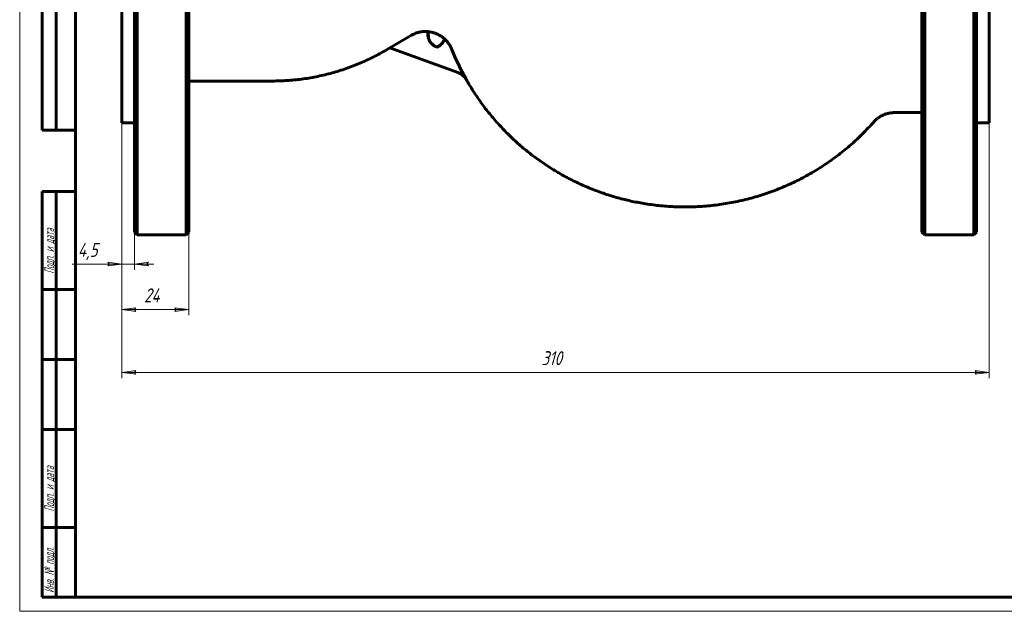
# Model space of a CAD drawing. Header units: millimetres. Extents: x 0 to 594, y 0 to 420.
# Tile 1 of 3: x 0 to 352, y 0 to 211. Entities that reach past the tile are written whole.
import ezdxf

# ---------------------------------------------------------------- set-up
doc = ezdxf.new("R2010")
doc.units = ezdxf.units.MM
doc.linetypes.add('K5LT_BASIC', pattern=[0])
doc.linetypes.add('K5LT_THIN', pattern=[0])
doc.layers.add('Системный слой', color=7, linetype='Continuous')
doc.layers.add('Системный слой (1)', color=7, linetype='Continuous', true_color=0x6c6c6c)
doc.styles.add('KDIMTEXTSTYLE', font='GOST_AU.SHX', dxfattribs={"width": 0.96, "oblique": 15, "height": 5})
doc.styles.add('KTEXTSTYLE', font='GOST_AU.SHX', dxfattribs={"width": 0.56, "height": 5})
doc.dimstyles.new('KDIMSTYLE (1.00)', dxfattribs={"dimtxt": 5, "dimasz": 1, "dimexe": 2, "dimexo": 0, "dimgap": 1, "dimtad": 1, "dimtxsty": 'KDIMTEXTSTYLE', "dimsah": 1, "dimcen": 0, "dimdle": 1, "dimadec": 0, "dimazin": 0, "dimtfac": 0.667, "dimtmove": 0, "dimatfit": 3, "dimfxl": 1, "dimtvp": 1, "dimtolj": 1, "dimtzin": 0, "dimarcsym": 0})

# ---------------------------------------------------------------- blocks, each defined once
blk = doc.blocks.new('U10')
at = {"layer": 'Системный слой (1)', "color": 143, "linetype": 'K5LT_BASIC', "lineweight": 60, "true_color": 0x33acca}
for p, q in [((151.73, 204.13), (151.72, 204.13)), ((151.72, 204.13), (151.72, 204.11)), ((151.88, 204.51), (151.73, 204.13)), ((149.25, 201.66), (149.14, 201.61)), ((149.38, 201.72), (149.25, 201.66)), ((149.44, 201.76), (149.38, 201.72)), ((149.48, 201.77), (149.44, 201.76)), ((149.49, 201.78), (149.48, 201.77)), ((149.5, 201.78), (149.49, 201.78)), ((149.63, 201.85), (149.5, 201.78)), ((149.76, 201.93), (149.63, 201.85)), ((149.82, 201.97), (149.76, 201.93)), ((149.85, 201.99), (149.82, 201.97)), ((149.87, 202), (149.85, 201.99)), ((150, 202.09), (149.87, 202)), ((149.87, 202), (149.87, 202)), ((150.13, 202.18), (150, 202.09)), ((150.19, 202.22), (150.13, 202.18)), ((150.21, 202.24), (150.19, 202.22)), ((150.23, 202.26), (150.21, 202.24)), ((150.24, 202.26), (150.23, 202.26)), ((150.37, 202.37), (150.24, 202.26)), ((150.48, 202.46), (150.37, 202.37)), ((150.53, 202.51), (150.48, 202.46)), ((150.56, 202.53), (150.53, 202.51)), ((150.57, 202.55), (150.56, 202.53)), ((150.58, 202.55), (150.57, 202.55)), ((150.67, 202.64), (150.58, 202.55)), ((150.77, 202.74), (150.67, 202.64)), ((150.82, 202.79), (150.77, 202.74)), ((150.84, 202.82), (150.82, 202.79)), ((150.85, 202.83), (150.84, 202.82)), ((150.86, 202.84), (150.85, 202.83)), ((150.96, 202.95), (150.86, 202.84)), ((151.06, 203.07), (150.96, 202.95)), ((151.11, 203.12), (151.06, 203.07)), ((151.13, 203.15), (151.11, 203.12)), ((151.14, 203.17), (151.13, 203.15)), ((151.15, 203.18), (151.14, 203.17)), ((151.24, 203.3), (151.15, 203.18)), ((151.33, 203.42), (151.24, 203.3)), ((151.37, 203.49), (151.33, 203.42)), ((151.39, 203.52), (151.37, 203.49)), ((151.4, 203.53), (151.39, 203.52)), ((151.52, 203.73), (151.4, 203.54)), ((151.4, 203.54), (151.4, 203.53)), ((151.57, 203.83), (151.52, 203.73)), ((151.6, 203.88), (151.57, 203.83)), ((151.61, 203.9), (151.6, 203.88)), ((151.62, 203.91), (151.61, 203.9)), ((151.63, 203.93), (151.62, 203.92)), ((151.62, 203.92), (151.62, 203.92)), ((151.62, 203.92), (151.62, 203.91)), ((151.64, 203.95), (151.63, 203.93)), ((151.63, 203.93), (151.63, 203.93)), ((151.63, 203.93), (151.63, 203.93)), ((151.68, 204.04), (151.64, 203.95)), ((151.71, 204.09), (151.68, 204.04)), ((151.72, 204.11), (151.71, 204.09))]:
    blk.add_line(p, q, dxfattribs=at)
blk = doc.blocks.new('U11')
at = {"layer": 'Системный слой (1)', "color": 143, "linetype": 'K5LT_BASIC', "lineweight": 60, "true_color": 0x33acca}
for p, q in [((145.95, 207.14), (146.09, 204.86)), ((146.09, 204.86), (146.33, 204.21)), ((146.33, 204.21), (146.36, 204.15)), ((146.36, 204.15), (146.43, 204.02)), ((146.43, 204.02), (146.56, 203.78)), ((146.56, 203.78), (146.87, 203.32)), ((146.87, 203.32), (147.63, 202.51)), ((147.63, 202.51), (149.14, 201.61))]:
    blk.add_line(p, q, dxfattribs=at)
blk = doc.blocks.new('U14')
at = {"layer": 'Системный слой (1)', "color": 143, "linetype": 'K5LT_BASIC', "lineweight": 60, "true_color": 0x33acca}
for p, q in [((151.69, 204.06), (151.76, 204.21)), ((151.76, 204.21), (151.82, 204.36)), ((151.82, 204.36), (151.88, 204.51))]:
    blk.add_line(p, q, dxfattribs=at)
blk = doc.blocks.new('U16')
at = {"layer": 'Системный слой (1)', "color": 143, "linetype": 'K5LT_BASIC', "lineweight": 60, "true_color": 0x33acca}
for p, q in [((322.48, 234.5), (322.48, 333.5)), ((322.48, 135.5), (322.48, 234.5))]:
    blk.add_line(p, q, dxfattribs=at)
blk = doc.blocks.new('U19')
at = {"layer": 'Системный слой (1)', "color": 143, "linetype": 'K5LT_BASIC', "lineweight": 60, "true_color": 0x33acca}
for p, q in [((60.48, 234.5), (60.48, 333.5)), ((60.48, 135.5), (60.48, 234.5))]:
    blk.add_line(p, q, dxfattribs=at)
blk = doc.blocks.new('D6')
at = {"layer": 'Системный слой (1)'}
for points in [[(31.48, 123.41), (36.48, 124.07), (31.48, 124.73), (31.98, 124.07)], [(45.48, 124.07), (45.98, 124.73), (40.98, 124.07), (45.98, 123.41)]]:
    blk.add_hatch(color=7, dxfattribs=at).paths.add_polyline_path(points)
at = {"layer": 'Системный слой (1)', "color": 7, "linetype": 'K5LT_THIN', "lineweight": 18, "true_color": 0xffffff}
for p, q in [((36.48, 174.5), (36.48, 122.07)), ((40.98, 174.5), (40.98, 122.07)), ((36.48, 124.07), (31.48, 124.73)), ((31.48, 124.73), (31.98, 124.07)), ((31.98, 124.07), (31.48, 123.41)), ((31.48, 123.41), (36.48, 124.07)), ((36.48, 124.07), (31.49, 124.07)), ((40.98, 124.07), (36.48, 124.07)), ((45.98, 124.73), (40.98, 124.07)), ((40.98, 124.07), (45.98, 123.41)), ((40.98, 124.07), (47.98, 124.07)), ((45.48, 124.07), (45.98, 124.73)), ((45.98, 123.41), (45.48, 124.07))]:
    blk.add_line(p, q, dxfattribs=at)
blk.add_wipeout([(20.79, 125.07), (20.79, 132.45), (29.14, 132.45), (29.14, 125.07)]).dxf.layer = 'Системный слой (1)'
for p, q in [((31.49, 124.07), (18.79, 124.07)), ((36.48, 124.07), (29.48, 124.07))]:
    blk.add_line(p, q, dxfattribs=at)
at = {"layer": 'Системный слой (1)', "color": 7, "insert": (20.79, 131.66), "char_height": 5, "attachment_point": 1, "style": 'KTEXTSTYLE'}
blk.add_mtext('\\H5.0;\\W1.000;\\Q15;\\Q15;\\W0.960;4,5', dxfattribs=at)
blk = doc.blocks.new('KDIMARROW_01')
at = {"layer": 'Системный слой'}
blk.add_hatch(color=0, dxfattribs=at).paths.add_polyline_path([(-5, -0.66), (0, 0), (-5, 0.66), (-4.5, 0)])
at = {"layer": 'Системный слой', "color": 0, "linetype": 'K5LT_THIN', "lineweight": 18}
for p, q in [((-4.5, 0), (-5, 0.66)), ((-5, 0.66), (0, 0)), ((0, 0), (-5, -0.66)), ((-5, -0.66), (-4.5, 0))]:
    blk.add_line(p, q, dxfattribs=at)
at = {"layer": 'Системный слой (1)', "color": 0, "linetype": 'K5LT_THIN', "lineweight": 18}
blk.add_line((466.7, 234.5), (465.7, 234.5), dxfattribs=at)
blk = doc.blocks.new('D7')
at = {"layer": 'Системный слой (1)'}
for points in [[(36.48, 107.82), (41.48, 108.48), (40.98, 107.82), (41.48, 107.16)], [(60.48, 107.82), (55.48, 108.48), (55.98, 107.82), (55.48, 107.16)]]:
    blk.add_hatch(color=7, dxfattribs=at).paths.add_polyline_path(points)
at = {"layer": 'Системный слой (1)', "color": 7, "linetype": 'K5LT_THIN', "lineweight": 18, "true_color": 0xffffff}
for p, q in [((36.48, 174.5), (36.48, 105.82)), ((60.48, 135.5), (60.48, 105.82)), ((36.48, 107.82), (41.48, 108.48)), ((41.48, 107.16), (36.48, 107.82)), ((41.48, 108.48), (40.98, 107.82)), ((40.98, 107.82), (41.48, 107.16)), ((55.98, 107.82), (55.48, 108.48)), ((55.48, 108.48), (60.48, 107.82)), ((60.48, 107.82), (55.48, 107.16)), ((55.48, 107.16), (55.98, 107.82))]:
    blk.add_line(p, q, dxfattribs=at)
blk.add_wipeout([(44.46, 108.82), (44.46, 116.2), (52.18, 116.2), (52.18, 108.82)]).dxf.layer = 'Системный слой (1)'
blk.add_line((36.48, 107.82), (60.48, 107.82), dxfattribs=at)
at = {"layer": 'Системный слой (1)', "color": 7, "insert": (44.46, 115.41), "char_height": 5, "attachment_point": 1, "style": 'KTEXTSTYLE'}
blk.add_mtext('\\H5.0;\\W1.000;\\Q15;\\Q15;\\W0.960;24', dxfattribs=at)
blk = doc.blocks.new('D8')
at = {"layer": 'Системный слой (1)'}
for points in [[(36.48, 85.36), (41.48, 86.02), (40.98, 85.36), (41.48, 84.7)], [(346.48, 85.36), (341.48, 86.02), (341.98, 85.36), (341.48, 84.7)]]:
    blk.add_hatch(color=7, dxfattribs=at).paths.add_polyline_path(points)
at = {"layer": 'Системный слой (1)', "color": 7, "linetype": 'K5LT_THIN', "lineweight": 18, "true_color": 0xffffff}
for p, q in [((36.48, 174.5), (36.48, 83.36)), ((346.48, 174.5), (346.48, 83.36)), ((36.48, 85.36), (41.48, 86.02)), ((41.48, 84.7), (36.48, 85.36)), ((41.48, 86.02), (40.98, 85.36)), ((40.98, 85.36), (41.48, 84.7)), ((341.98, 85.36), (341.48, 86.02)), ((341.48, 86.02), (346.48, 85.36)), ((346.48, 85.36), (341.48, 84.7)), ((341.48, 84.7), (341.98, 85.36))]:
    blk.add_line(p, q, dxfattribs=at)
blk.add_wipeout([(186.47, 86.36), (186.47, 93.74), (196.09, 93.74), (196.09, 86.36)]).dxf.layer = 'Системный слой (1)'
blk.add_line((36.48, 85.36), (346.48, 85.36), dxfattribs=at)
at = {"layer": 'Системный слой (1)', "color": 7, "insert": (186.47, 92.95), "char_height": 5, "attachment_point": 1, "style": 'KTEXTSTYLE'}
blk.add_mtext('\\H5.0;\\W1.000;\\Q15;\\Q15;\\W0.960;310', dxfattribs=at)
blk = doc.blocks.new('U26')
at = {"color": 7, "linetype": 'K5LT_THIN', "lineweight": 18, "true_color": 0xffffff}
for p, q in [((0, 0), (0, 420)), ((594, 0), (0, 0))]:
    blk.add_line(p, q, dxfattribs=at)
at = {"color": 143, "linetype": 'K5LT_BASIC', "lineweight": 60, "true_color": 0x33acca}
for p, q in [((20, 5), (20, 415)), ((8, 172), (8, 292)), ((13, 172), (13, 292)), ((20, 172), (8, 172)), ((8, 5), (8, 150)), ((20, 150), (8, 150)), ((13, 5), (13, 150)), ((20, 115), (8, 115)), ((20, 90), (8, 90)), ((20, 65), (8, 65)), ((20, 30), (8, 30)), ((20, 5), (8, 5)), ((589, 5), (20, 5))]:
    blk.add_line(p, q, dxfattribs=at)
at = {"color": 7, "char_height": 3.5, "attachment_point": 1, "rotation": 90, "style": 'KTEXTSTYLE'}
for s, insert in [('\\H5.0;\\W1.000;\\Q15;\\Q15;\\W0.560;\\H3.50;Подп. и дата', (8.82, 120.66)), ('\\H5.0;\\W1.000;\\Q15;\\Q15;\\W0.560;\\H3.50;Подп. и дата', (8.82, 35.66)), ('\\H5.0;\\W1.000;\\Q15;\\Q15;\\W0.560;\\H3.50;Инв. № подл.', (8.82, 6.57))]:
    blk.add_mtext(s, dxfattribs=dict(at, insert=insert))

msp = doc.modelspace()

# ---------------------------------------------------------------- linework, layer by layer
at = {"layer": 'Системный слой (1)', "color": 143, "linetype": 'K5LT_BASIC', "lineweight": 60, "true_color": 0x33acca}
for p, q in [((41.982, 134.504), (41.982, 334.504)), ((340.982, 134.504), (340.982, 334.504)), ((40.982, 135.504), (40.982, 333.504)), ((341.982, 135.504), (341.982, 333.504)), ((36.482, 294.504), (36.482, 174.504)), ((346.482, 294.504), (346.482, 174.504)), ((59.482, 234.504), (59.482, 134.504)), ((323.482, 234.504), (323.482, 134.504)), ((132.277, 201.364), (140.095, 205.877)), ((151.896, 204.545), (151.879, 204.509)), ((130.349, 200.222), (132.308, 201.353)), ((132.277, 201.364), (156.917, 192.396)), ((151.692, 204.059), (151.696, 204.066)), ((151.692, 204.059), (151.696, 204.066)), ((60.482, 189.504), (90.349, 189.504)), ((312.738, 178.22), (322.482, 178.22)), ((40.982, 174.504), (36.482, 174.504)), ((341.982, 174.504), (346.482, 174.504)), ((41.982, 134.504), (40.982, 135.504)), ((59.482, 134.504), (41.982, 134.504)), ((60.482, 135.504), (59.482, 134.504)), ((322.482, 135.504), (323.482, 134.504)), ((323.482, 134.504), (340.982, 134.504)), ((340.982, 134.504), (341.982, 135.504))]:
    msp.add_line(p, q, dxfattribs=at)
msp.add_arc((237.85, 234.504), 89.975, 201.89656, 209.5296, dxfattribs=at)
for points, knots in [([(145.922, 207.184), (145.713, 207.2), (145.505, 207.211), (145.295, 207.215), (145.113, 207.219), (144.932, 207.217), (144.501, 207.202), (144.253, 207.184), (143.757, 207.129), (143.51, 207.092), (143.043, 207.005), (142.823, 206.956), (142.362, 206.837), (142.122, 206.766), (141.648, 206.606), (141.415, 206.517), (140.958, 206.324), (140.734, 206.219), (140.373, 206.033), (140.233, 205.957), (140.095, 205.877)], [1.10869248, 1.10869248, 1.10869248, 1.10869248, 1.17149233, 1.17149233, 1.17149233, 1.22607459, 1.22607459, 1.30088749, 1.30088749, 1.37605683, 1.37605683, 1.44369724, 1.44369724, 1.51886503, 1.51886503, 1.59395476, 1.59395476, 1.66817772, 1.66817772, 1.71602756, 1.71602756, 1.71602756, 1.71602756]), ([(145.922, 207.184), (145.896, 207.039), (145.877, 206.893), (145.852, 206.598), (145.846, 206.449), (145.847, 206.152), (145.854, 206.004), (145.872, 205.807), (145.878, 205.758), (145.884, 205.709), (145.902, 205.56), (145.926, 205.414), (145.988, 205.123), (146.025, 204.979), (146.112, 204.697), (146.161, 204.559), (146.239, 204.367), (146.263, 204.312), (146.348, 204.126), (146.413, 203.997), (146.557, 203.742), (146.636, 203.617), (146.804, 203.372), (146.894, 203.254), (147.084, 203.025), (147.184, 202.914), (147.392, 202.703), (147.5, 202.603), (147.726, 202.41), (147.844, 202.318), (148.087, 202.145), (148.212, 202.064), (148.467, 201.915), (148.597, 201.846), (148.864, 201.72), (149, 201.663), (149.139, 201.612)], [0.43708267, 0.43708267, 0.43708267, 0.43708267, 0.48151288, 0.48151288, 0.52627049, 0.52627049, 0.57085923, 0.57085923, 0.58567131, 0.58567131, 0.58567131, 0.63038474, 0.63038474, 0.67515277, 0.67515277, 0.71935466, 0.71935466, 0.73757286, 0.73757286, 0.78096268, 0.78096268, 0.82559081, 0.82559081, 0.87038955, 0.87038955, 0.91527739, 0.91527739, 0.95947521, 0.95947521, 1.00442773, 1.00442773, 1.0492153, 1.0492153, 1.09361463, 1.09361463, 1.13801396, 1.13801396, 1.13801396, 1.13801396]), ([(145.948, 207.14), (145.948, 207.14), (145.948, 207.14), (145.948, 207.14), (145.948, 207.141), (145.946, 207.143), (145.944, 207.146), (145.937, 207.157), (145.931, 207.168), (145.922, 207.184)], [0.15202606, 0.15202606, 0.15202606, 0.15202606, 0.15473403, 0.15473403, 0.17903595, 0.17903595, 0.22218829, 0.22218829, 0.30065923, 0.30065923, 0.30065923, 0.30065923]), ([(151.879, 204.508), (151.831, 204.557), (151.779, 204.6), (151.409, 204.93), (151.071, 205.193), (150.36, 205.678), (149.985, 205.899), (149.206, 206.294), (148.8, 206.467), (147.978, 206.757), (147.561, 206.874), (146.745, 207.046), (146.348, 207.105), (145.948, 207.14)], [5.1449394, 5.1449394, 5.1449394, 5.1449394, 5.3826082, 5.3826082, 6.8811563, 6.8811563, 8.4009314, 8.4009314, 9.9434461, 9.9434461, 11.4576886, 11.4576886, 12.8639764, 12.8639764, 12.8639764, 12.8639764]), ([(149.139, 201.612), (149.272, 201.669), (149.402, 201.731), (149.658, 201.869), (149.785, 201.944), (150.032, 202.107), (150.153, 202.194), (150.386, 202.379), (150.499, 202.477), (150.624, 202.595), (150.64, 202.611), (150.767, 202.734), (150.872, 202.846), (151.069, 203.075), (151.161, 203.192), (151.339, 203.439), (151.424, 203.569), (151.576, 203.828), (151.644, 203.956), (151.71, 204.097), (151.715, 204.106), (151.782, 204.248), (151.838, 204.385), (151.89, 204.531), (151.893, 204.538), (151.896, 204.545)], [0.00000024, 0.00000024, 0.00000024, 0.00000024, 0.0432691, 0.0432691, 0.08770449, 0.08770449, 0.1325207, 0.1325207, 0.17732042, 0.17732042, 0.18424564, 0.18424564, 0.23035203, 0.23035203, 0.27520721, 0.27520721, 0.32193919, 0.32193919, 0.36560911, 0.36560911, 0.36867117, 0.36867117, 0.4129299, 0.4129299, 0.41528319, 0.41528319, 0.41528319, 0.41528319]), ([(154.366, 200.95), (153.88, 202.159), (153.162, 203.262), (152.137, 204.316), (152.018, 204.432), (151.896, 204.545)], [0, 0, 0, 0, 0.39100901, 0.39100901, 0.44104117, 0.44104117, 0.44104117, 0.44104117]), ([(159.525, 190.173), (159.42, 190.358), (159.303, 190.537), (159.042, 190.883), (158.898, 191.05), (158.586, 191.367), (158.418, 191.517), (158.063, 191.793), (157.876, 191.92), (157.49, 192.145), (157.291, 192.245), (157.019, 192.357), (156.952, 192.384), (156.884, 192.408)], [0, 0, 0, 0, 0.1810542, 0.1810542, 0.3680317, 0.3680317, 0.5587787, 0.5587787, 0.7501808, 0.7501808, 0.9388698, 0.9388698, 1, 1, 1, 1]), ([(159.562, 190.158), (159.49, 190.287), (159.411, 190.412), (159.243, 190.654), (159.153, 190.772), (158.963, 191), (158.862, 191.11), (158.655, 191.318), (158.548, 191.417), (158.323, 191.607), (158.205, 191.699), (157.962, 191.87), (157.836, 191.951), (157.581, 192.099), (157.452, 192.167), (157.188, 192.291), (157.054, 192.347), (156.917, 192.396)], [0, 0, 0, 0, 0.04434353, 0.04434353, 0.08891413, 0.08891413, 0.13375733, 0.13375733, 0.17737412, 0.17737412, 0.22222466, 0.22222466, 0.26703011, 0.26703011, 0.31106026, 0.31106026, 0.35475894, 0.35475894, 0.35475894, 0.35475894]), ([(305.24, 174.85), (305.242, 174.853), (305.245, 174.856), (305.25, 174.862), (305.254, 174.866), (305.263, 174.877), (305.27, 174.884), (305.288, 174.905), (305.3, 174.918), (305.336, 174.957), (305.36, 174.983), (305.43, 175.06), (305.478, 175.11), (305.618, 175.256), (305.714, 175.35), (306, 175.623), (306.196, 175.796), (306.742, 176.24), (307.104, 176.497), (307.866, 176.965), (308.265, 177.176), (309.087, 177.542), (309.51, 177.698), (310.363, 177.948), (310.793, 178.044), (311.728, 178.186), (312.233, 178.222), (312.738, 178.22)], [0, 0, 0, 0, 0.0231344, 0.0231344, 0.057836, 0.057836, 0.1214556, 0.1214556, 0.2429112, 0.2429112, 0.4800389, 0.4800389, 0.942727, 0.942727, 1.8449688, 1.8449688, 3.6031838, 3.6031838, 6.5844193, 6.5844193, 9.6159702, 9.6159702, 12.6405877, 12.6405877, 15.6008934, 15.6008934, 18.9985545, 18.9985545, 18.9985545, 18.9985545])]:
    msp.add_open_spline(points, degree=3, knots=knots, dxfattribs=at)
msp.add_rational_spline([(130.349, 200.222), (111.785, 189.504), (90.349, 189.504)], [0.854616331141, 0.825495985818, 0.854616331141], degree=2, dxfattribs=at)
msp.add_rational_spline([(159.525, 190.173), (180.736, 152.699), (223.223, 145.701), (272.283, 137.62), (305.239, 174.85)], [0.802287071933, 0.747739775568, 0.856426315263, 0.733342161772, 0.819603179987], degree=2, knots=[0.1245307, 0.1245307, 0.1245307, 0.5, 0.5, 0.9252074, 0.9252074, 0.9252074], dxfattribs=at)

# ---------------------------------------------------------------- block references
at = {"layer": 'Системный слой (1)'}
for name in ['U19', 'U16', 'U11', 'U10', 'U14']:
    msp.add_blockref(name, (0, 0), dxfattribs=at)

# ---------------------------------------------------------------- next in the draw order: dimensions: what is measured, and where the dimension line sits
at = {"layer": 'Системный слой (1)', "color": 7}
dim = msp.add_linear_dim(base=(40.982, 124.071), p1=(36.482, 174.504), p2=(40.982, 174.504), dimstyle='KDIMSTYLE (1.00)', override={"dimexo": 0, "dimtoh": 1, "dimpost": '\\H5.0;\\W0.960;\\Q15;<>', "dimblk1": 'KDIMARROW_01', "dimblk2": 'KDIMARROW_01', "dimse1": 0, "dimse2": 0, "dimclrt": 7, "dimtol": 1, "dimtp": 0, "dimtm": 0, "dimtdec": 5, "dimtmove": 1, "dimtolj": 1}, dxfattribs=at)
dim.commit()
dim.dimension.update_dxf_attribs({"geometry": 'D6', "text_midpoint": (25.138, 124.071), "dimtype": 160})

# ---------------------------------------------------------------- next in the draw order: dimensions: what is measured, and where the dimension line sits
dim = msp.add_linear_dim(base=(36.482, 107.821), p1=(60.482, 135.504), p2=(36.482, 174.504), dimstyle='KDIMSTYLE (1.00)', override={"dimexo": 0, "dimpost": '\\H5.0;\\W0.960;\\Q15;<>', "dimblk1": 'KDIMARROW_01', "dimblk2": 'KDIMARROW_01', "dimse1": 0, "dimse2": 0, "dimclrt": 7, "dimtol": 1, "dimtp": 0, "dimtm": 0, "dimtdec": 5, "dimtolj": 1}, dxfattribs=at)
dim.commit()
dim.dimension.update_dxf_attribs({"geometry": 'D7', "text_midpoint": (48.482, 107.821), "dimtype": 160})

# ---------------------------------------------------------------- next in the draw order: dimensions: what is measured, and where the dimension line sits
dim = msp.add_linear_dim(base=(36.482, 85.361), p1=(346.482, 174.504), p2=(36.482, 174.504), dimstyle='KDIMSTYLE (1.00)', override={"dimexo": 0, "dimpost": '\\H5.0;\\W0.960;\\Q15;<>', "dimblk1": 'KDIMARROW_01', "dimblk2": 'KDIMARROW_01', "dimse1": 0, "dimse2": 0, "dimclrt": 7, "dimtol": 1, "dimtp": 0, "dimtm": 0, "dimtdec": 5, "dimtolj": 1}, dxfattribs=at)
dim.commit()
dim.dimension.update_dxf_attribs({"geometry": 'D8', "text_midpoint": (191.482, 85.361), "dimtype": 160})

# ---------------------------------------------------------------- next in the draw order: block references
msp.add_blockref('U26', (0, 0))

doc.saveas('drawing.dxf')
